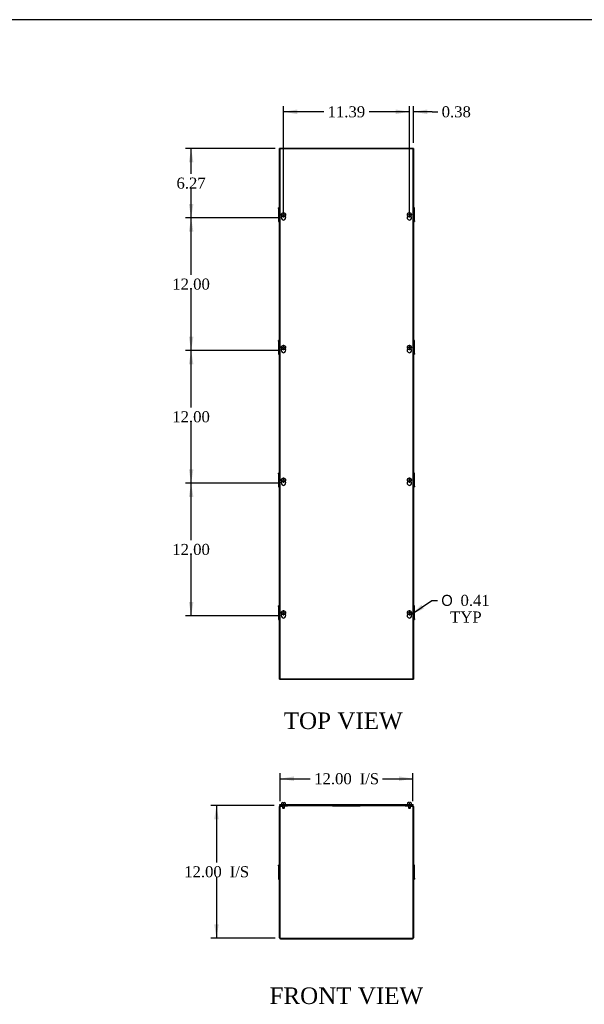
# Model space of a CAD drawing. Header units: inches. Extents: x 1 to 240, y -1 to 159.
# Tile 3 of 11: x 69 to 120, y 70 to 159. Entities that reach past the tile are written whole.
import ezdxf
from ezdxf.enums import TextEntityAlignment as Align

# ---------------------------------------------------------------- set-up
doc = ezdxf.new("R2010")
doc.units = ezdxf.units.IN
doc.header["$MEASUREMENT"] = 0
for name, color, linetype in [('COM56359-3', 7, 'Continuous'), ('COM70725-4', 7, 'Continuous'), ('Default', 7, 'Continuous'), ('QLB20316', 7, 'Continuous'), ('SCS19515', 7, 'Continuous')]:
    doc.layers.add(name, color=color, linetype=linetype)
doc.styles.add('SEACAD_Solid_Edge_ANSI1_Symbols', font='txt')
doc.styles.add('SEACAD_Times_New_Roman', font='times.ttf')
doc.dimstyles.new('HAMMOND_(STH_-_240x160)', dxfattribs={"dimtxt": 1, "dimasz": 1.25, "dimexe": 0.5, "dimexo": 0.5, "dimgap": 0.25, "dimtad": 0, "dimtih": 1, "dimtoh": 1, "dimzin": 0, "dimdsep": 46, "dimtxsty": 'SEACAD_Times_New_Roman', "dimblk1": '_SE_FILLED', "dimblk2": '_SE_FILLED', "dimsah": 1, "dimcen": 0.5, "dimadec": 0, "dimazin": 0, "dimtfac": 0.8, "dimtofl": 0, "dimtmove": 0, "dimatfit": 3, "dimfxl": 1, "dimtolj": 1, "dimtzin": 0, "dimarcsym": 0})

# ---------------------------------------------------------------- blocks, each defined once
blk = doc.blocks.new('SE')
at = {"layer": 'COM56359-3', "color": 7, "linetype": 'Continuous'}
for p, q in [((92.696, 88.21), (104.778, 88.21)), ((92.696, 88.132), (92.696, 88.21)), ((104.778, 88.132), (104.778, 88.21)), ((92.696, 88.132), (92.773, 88.132)), ((92.915, 88.132), (104.559, 88.132)), ((104.701, 88.132), (104.778, 88.132))]:
    blk.add_line(p, q, dxfattribs=at)
at = {"layer": 'COM70725-4', "color": 7, "linetype": 'Continuous'}
for p, q in [((92.665, 76.168), (92.665, 88.024)), ((92.737, 76.168), (92.737, 88.024)), ((92.773, 88.132), (92.915, 88.132)), ((92.773, 88.06), (92.915, 88.06)), ((92.915, 88.06), (92.915, 88.132)), ((93.415, 88.06), (92.915, 88.06)), ((93.415, 88.132), (93.415, 88.06)), ((104.059, 88.06), (104.059, 88.132)), ((104.559, 88.06), (104.059, 88.06)), ((104.559, 88.132), (104.701, 88.132)), ((104.559, 88.06), (104.559, 88.132)), ((104.559, 88.06), (104.701, 88.06)), ((104.737, 88.024), (104.737, 76.168)), ((104.809, 88.024), (104.809, 76.168)), ((92.593, 82.655), (92.593, 82.717)), ((92.665, 82.717), (92.593, 82.717)), ((92.593, 82.655), (92.665, 82.655)), ((92.593, 82.655), (92.593, 82.495)), ((92.593, 82.495), (92.665, 82.495)), ((92.593, 82.495), (92.593, 82.492)), ((92.593, 82.492), (92.665, 82.492)), ((92.593, 82.492), (92.593, 82.158)), ((92.593, 82.158), (92.665, 82.158)), ((92.593, 82.158), (92.593, 82.033)), ((92.593, 82.033), (92.665, 82.033)), ((92.593, 82.033), (92.593, 81.7)), ((104.881, 82.717), (104.809, 82.717)), ((104.881, 82.655), (104.809, 82.655)), ((104.881, 82.495), (104.809, 82.495)), ((104.881, 82.492), (104.809, 82.492)), ((104.881, 82.158), (104.809, 82.158)), ((104.881, 82.033), (104.809, 82.033)), ((104.881, 82.655), (104.881, 82.717)), ((104.881, 82.495), (104.881, 82.655)), ((104.881, 82.492), (104.881, 82.495)), ((104.881, 82.158), (104.881, 82.492)), ((104.881, 82.033), (104.881, 82.158)), ((104.881, 81.7), (104.881, 82.033)), ((92.593, 81.7), (92.665, 81.7)), ((92.593, 81.7), (92.593, 81.696)), ((92.593, 81.696), (92.665, 81.696)), ((92.593, 81.696), (92.593, 81.537)), ((92.593, 81.537), (92.665, 81.537)), ((92.593, 81.537), (92.593, 81.474)), ((92.593, 81.474), (92.665, 81.474)), ((104.881, 81.7), (104.809, 81.7)), ((104.881, 81.696), (104.809, 81.696)), ((104.881, 81.537), (104.809, 81.537)), ((104.809, 81.474), (104.881, 81.474)), ((104.881, 81.696), (104.881, 81.7)), ((104.881, 81.537), (104.881, 81.696)), ((104.881, 81.537), (104.881, 81.474)), ((92.773, 76.132), (104.701, 76.132)), ((92.773, 76.06), (104.701, 76.06))]:
    blk.add_line(p, q, dxfattribs=at)
for centre, radius, start, end in [((92.773, 88.024), 0.108, 90, 180), ((92.773, 88.024), 0.036, 90, 180), ((104.701, 88.024), 0.108, 0, 90), ((104.701, 88.024), 0.036, 0, 90), ((92.773, 76.168), 0.108, 180, 270), ((92.773, 76.168), 0.036, 180, 270), ((104.701, 76.168), 0.108, 270, 0), ((104.701, 76.168), 0.036, 270, 0)]:
    blk.add_arc(centre, radius, start, end, dxfattribs=at)
at = {"layer": 'QLB20316', "color": 7, "linetype": 'Continuous'}
for p, q in [((97.487, 88.132), (97.487, 88.102)), ((97.487, 88.102), (97.862, 88.102)), ((97.862, 88.102), (99.612, 88.102)), ((99.612, 88.102), (99.987, 88.102)), ((99.987, 88.132), (99.987, 88.102))]:
    blk.add_line(p, q, dxfattribs=at)
at = {"layer": 'SCS19515', "color": 7, "linetype": 'Continuous'}
for p, q in [((92.852, 88.295), (92.852, 88.235)), ((92.942, 88.385), (93.01, 88.385)), ((93.01, 88.385), (93.01, 88.31)), ((93.07, 88.31), (93.01, 88.31)), ((93.07, 88.385), (93.137, 88.385)), ((93.07, 88.31), (93.07, 88.385)), ((93.227, 88.235), (93.227, 88.295)), ((104.246, 88.295), (104.246, 88.235)), ((104.404, 88.385), (104.336, 88.385)), ((104.404, 88.385), (104.404, 88.31)), ((104.464, 88.31), (104.404, 88.31)), ((104.531, 88.385), (104.464, 88.385)), ((104.464, 88.31), (104.464, 88.385)), ((104.621, 88.235), (104.621, 88.295)), ((92.945, 88.06), (92.945, 87.927)), ((93.135, 87.927), (92.945, 87.927)), ((92.945, 87.927), (92.975, 87.897)), ((92.975, 87.897), (93.105, 87.897)), ((93.105, 87.897), (93.135, 87.927)), ((93.135, 87.927), (93.135, 88.06)), ((104.339, 88.06), (104.339, 87.927)), ((104.529, 87.927), (104.339, 87.927)), ((104.339, 87.927), (104.369, 87.897)), ((104.369, 87.897), (104.499, 87.897)), ((104.499, 87.897), (104.529, 87.927)), ((104.529, 87.927), (104.529, 88.06))]:
    blk.add_line(p, q, dxfattribs=at)
for centre, radius, start, end in [((92.942, 88.295), 0.09, 90, 180), ((92.877, 88.235), 0.025, 180, 270), ((93.137, 88.295), 0.09, 0, 90), ((93.202, 88.235), 0.025, 270, 0), ((104.336, 88.295), 0.09, 90, 180), ((104.271, 88.235), 0.025, 180, 270), ((104.531, 88.295), 0.09, 0, 90), ((104.596, 88.235), 0.025, 270, 0)]:
    blk.add_arc(centre, radius, start, end, dxfattribs=at)
blk = doc.blocks.new('SE1')
at = {"layer": 'COM56359-3', "color": 7, "linetype": 'Continuous'}
for p, q in [((92.696, 147.526), (92.696, 99.589)), ((104.778, 147.526), (92.696, 147.526)), ((104.778, 99.589), (104.778, 147.526)), ((92.696, 99.589), (104.778, 99.589))]:
    blk.add_line(p, q, dxfattribs=at)
for centre in [(93.04, 141.286), (104.434, 141.286), (93.04, 129.286), (104.434, 129.286), (93.04, 117.286), (104.434, 117.286), (93.04, 105.286), (104.434, 105.286)]:
    blk.add_arc(centre, 0.203, 133.55107, 46.44893, dxfattribs=at)
at = {"layer": 'COM70725-4', "color": 7, "linetype": 'Continuous'}
for p, q in [((92.665, 99.558), (92.665, 147.558)), ((92.773, 147.558), (92.665, 147.558)), ((92.915, 147.558), (92.773, 147.558)), ((104.559, 147.558), (92.915, 147.558)), ((92.915, 147.558), (92.915, 147.526)), ((104.701, 147.558), (104.559, 147.558)), ((104.559, 147.526), (104.559, 147.558)), ((104.809, 147.558), (104.701, 147.558)), ((104.809, 147.558), (104.809, 99.558)), ((92.593, 142.117), (92.593, 142.179)), ((92.665, 142.179), (92.593, 142.179)), ((92.593, 142.117), (92.665, 142.117)), ((92.593, 142.117), (92.593, 141.957)), ((92.593, 141.957), (92.665, 141.957)), ((92.593, 141.957), (92.593, 141.954)), ((92.593, 141.954), (92.665, 141.954)), ((92.593, 141.954), (92.593, 141.62)), ((92.593, 141.62), (92.665, 141.62)), ((92.593, 141.62), (92.593, 141.495)), ((104.881, 142.179), (104.809, 142.179)), ((104.881, 142.117), (104.809, 142.117)), ((104.881, 141.957), (104.809, 141.957)), ((104.881, 141.954), (104.809, 141.954)), ((104.881, 141.62), (104.809, 141.62)), ((104.881, 142.117), (104.881, 142.179)), ((104.881, 141.957), (104.881, 142.117)), ((104.881, 141.954), (104.881, 141.957)), ((104.881, 141.62), (104.881, 141.954)), ((104.881, 141.495), (104.881, 141.62)), ((92.593, 141.495), (92.665, 141.495)), ((92.593, 141.495), (92.593, 141.162)), ((92.593, 141.162), (92.665, 141.162)), ((92.593, 141.162), (92.593, 141.158)), ((92.593, 141.158), (92.665, 141.158)), ((92.593, 141.158), (92.593, 140.999)), ((92.593, 140.999), (92.665, 140.999)), ((92.593, 140.999), (92.593, 140.936)), ((92.593, 140.936), (92.665, 140.936)), ((104.881, 141.495), (104.809, 141.495)), ((104.881, 141.162), (104.809, 141.162)), ((104.881, 141.158), (104.809, 141.158)), ((104.881, 140.999), (104.809, 140.999)), ((104.809, 140.936), (104.881, 140.936)), ((104.881, 141.162), (104.881, 141.495)), ((104.881, 141.158), (104.881, 141.162)), ((104.881, 140.999), (104.881, 141.158)), ((104.881, 140.999), (104.881, 140.936)), ((92.593, 130.117), (92.593, 130.179)), ((92.665, 130.179), (92.593, 130.179)), ((92.593, 130.117), (92.665, 130.117)), ((92.593, 130.117), (92.593, 129.957)), ((104.881, 130.179), (104.809, 130.179)), ((104.881, 130.117), (104.809, 130.117)), ((104.881, 130.117), (104.881, 130.179)), ((104.881, 129.957), (104.881, 130.117)), ((92.593, 129.957), (92.665, 129.957)), ((92.593, 129.957), (92.593, 129.954)), ((92.593, 129.954), (92.665, 129.954)), ((92.593, 129.954), (92.593, 129.62)), ((92.593, 129.62), (92.665, 129.62)), ((92.593, 129.62), (92.593, 129.495)), ((92.593, 129.495), (92.665, 129.495)), ((92.593, 129.495), (92.593, 129.162)), ((92.593, 129.162), (92.665, 129.162)), ((92.593, 129.162), (92.593, 129.158)), ((92.593, 129.158), (92.665, 129.158)), ((92.593, 129.158), (92.593, 128.999)), ((104.881, 129.957), (104.809, 129.957)), ((104.881, 129.954), (104.809, 129.954)), ((104.881, 129.62), (104.809, 129.62)), ((104.881, 129.495), (104.809, 129.495)), ((104.881, 129.162), (104.809, 129.162)), ((104.881, 129.158), (104.809, 129.158)), ((104.881, 129.954), (104.881, 129.957)), ((104.881, 129.62), (104.881, 129.954)), ((104.881, 129.495), (104.881, 129.62)), ((104.881, 129.162), (104.881, 129.495)), ((104.881, 129.158), (104.881, 129.162)), ((104.881, 128.999), (104.881, 129.158)), ((92.593, 128.999), (92.665, 128.999)), ((92.593, 128.999), (92.593, 128.936)), ((92.593, 128.936), (92.665, 128.936)), ((104.881, 128.999), (104.809, 128.999)), ((104.809, 128.936), (104.881, 128.936)), ((104.881, 128.999), (104.881, 128.936)), ((92.593, 118.117), (92.593, 118.179)), ((92.665, 118.179), (92.593, 118.179)), ((92.593, 118.117), (92.665, 118.117)), ((92.593, 118.117), (92.593, 117.957)), ((92.593, 117.957), (92.665, 117.957)), ((92.593, 117.957), (92.593, 117.954)), ((92.593, 117.954), (92.665, 117.954)), ((92.593, 117.954), (92.593, 117.62)), ((92.593, 117.62), (92.665, 117.62)), ((92.593, 117.62), (92.593, 117.495)), ((104.881, 118.179), (104.809, 118.179)), ((104.881, 118.117), (104.809, 118.117)), ((104.881, 117.957), (104.809, 117.957)), ((104.881, 117.954), (104.809, 117.954)), ((104.881, 117.62), (104.809, 117.62)), ((104.881, 118.117), (104.881, 118.179)), ((104.881, 117.957), (104.881, 118.117)), ((104.881, 117.954), (104.881, 117.957)), ((104.881, 117.62), (104.881, 117.954)), ((104.881, 117.495), (104.881, 117.62)), ((92.593, 117.495), (92.665, 117.495)), ((92.593, 117.495), (92.593, 117.162)), ((92.593, 117.162), (92.665, 117.162)), ((92.593, 117.162), (92.593, 117.158)), ((92.593, 117.158), (92.665, 117.158)), ((92.593, 117.158), (92.593, 116.999)), ((92.593, 116.999), (92.665, 116.999)), ((92.593, 116.999), (92.593, 116.936)), ((92.593, 116.936), (92.665, 116.936)), ((104.881, 117.495), (104.809, 117.495)), ((104.881, 117.162), (104.809, 117.162)), ((104.881, 117.158), (104.809, 117.158)), ((104.881, 116.999), (104.809, 116.999)), ((104.809, 116.936), (104.881, 116.936)), ((104.881, 117.162), (104.881, 117.495)), ((104.881, 117.158), (104.881, 117.162)), ((104.881, 116.999), (104.881, 117.158)), ((104.881, 116.999), (104.881, 116.936)), ((92.593, 106.117), (92.593, 106.179)), ((92.665, 106.179), (92.593, 106.179)), ((92.593, 106.117), (92.665, 106.117)), ((92.593, 106.117), (92.593, 105.957)), ((104.881, 106.179), (104.809, 106.179)), ((104.881, 106.117), (104.809, 106.117)), ((104.881, 106.117), (104.881, 106.179)), ((104.881, 105.957), (104.881, 106.117)), ((92.593, 105.957), (92.665, 105.957)), ((92.593, 105.957), (92.593, 105.954)), ((92.593, 105.954), (92.665, 105.954)), ((92.593, 105.954), (92.593, 105.62)), ((92.593, 105.62), (92.665, 105.62)), ((92.593, 105.62), (92.593, 105.495)), ((92.593, 105.495), (92.665, 105.495)), ((92.593, 105.495), (92.593, 105.162)), ((92.593, 105.162), (92.665, 105.162)), ((92.593, 105.162), (92.593, 105.158)), ((92.593, 105.158), (92.665, 105.158)), ((92.593, 105.158), (92.593, 104.999)), ((104.881, 105.957), (104.809, 105.957)), ((104.881, 105.954), (104.809, 105.954)), ((104.881, 105.62), (104.809, 105.62)), ((104.881, 105.495), (104.809, 105.495)), ((104.881, 105.162), (104.809, 105.162)), ((104.881, 105.158), (104.809, 105.158)), ((104.881, 105.954), (104.881, 105.957)), ((104.881, 105.62), (104.881, 105.954)), ((104.881, 105.495), (104.881, 105.62)), ((104.881, 105.162), (104.881, 105.495)), ((104.881, 105.158), (104.881, 105.162)), ((104.881, 104.999), (104.881, 105.158)), ((92.593, 104.999), (92.665, 104.999)), ((92.593, 104.999), (92.593, 104.936)), ((92.593, 104.936), (92.665, 104.936)), ((104.881, 104.999), (104.809, 104.999)), ((104.809, 104.936), (104.881, 104.936)), ((104.881, 104.999), (104.881, 104.936)), ((92.665, 99.558), (92.773, 99.558)), ((92.773, 99.558), (92.915, 99.558)), ((92.915, 99.589), (92.915, 99.558)), ((92.915, 99.558), (104.559, 99.558)), ((104.559, 99.558), (104.559, 99.589)), ((104.559, 99.558), (104.701, 99.558)), ((104.701, 99.558), (104.809, 99.558))]:
    blk.add_line(p, q, dxfattribs=at)
at = {"layer": 'SCS19515', "color": 7, "linetype": 'Continuous'}
for p, q in [((93.01, 141.742), (93.01, 141.65)), ((93.01, 141.65), (93.01, 141.607)), ((93.07, 141.65), (93.07, 141.742)), ((93.07, 141.607), (93.07, 141.65)), ((104.404, 141.742), (104.404, 141.65)), ((104.404, 141.65), (104.404, 141.607)), ((104.464, 141.65), (104.464, 141.742)), ((104.464, 141.607), (104.464, 141.65)), ((92.961, 141.558), (93.01, 141.607)), ((93.01, 141.509), (92.961, 141.558)), ((93.01, 141.509), (93.01, 141.465)), ((93.01, 141.465), (93.01, 141.374)), ((93.07, 141.607), (93.119, 141.558)), ((93.119, 141.558), (93.07, 141.509)), ((93.07, 141.465), (93.07, 141.509)), ((93.07, 141.374), (93.07, 141.465)), ((104.355, 141.558), (104.404, 141.607)), ((104.404, 141.509), (104.355, 141.558)), ((104.404, 141.509), (104.404, 141.465)), ((104.404, 141.465), (104.404, 141.374)), ((104.464, 141.607), (104.513, 141.558)), ((104.513, 141.558), (104.464, 141.509)), ((104.464, 141.465), (104.464, 141.509)), ((104.464, 141.374), (104.464, 141.465)), ((92.961, 129.558), (93.01, 129.607)), ((93.01, 129.509), (92.961, 129.558)), ((93.01, 129.742), (93.01, 129.65)), ((93.01, 129.65), (93.01, 129.607)), ((93.01, 129.509), (93.01, 129.465)), ((93.01, 129.465), (93.01, 129.374)), ((93.07, 129.65), (93.07, 129.742)), ((93.07, 129.607), (93.07, 129.65)), ((93.07, 129.607), (93.119, 129.558)), ((93.119, 129.558), (93.07, 129.509)), ((93.07, 129.465), (93.07, 129.509)), ((93.07, 129.374), (93.07, 129.465)), ((104.355, 129.558), (104.404, 129.607)), ((104.404, 129.509), (104.355, 129.558)), ((104.404, 129.742), (104.404, 129.65)), ((104.404, 129.65), (104.404, 129.607)), ((104.404, 129.509), (104.404, 129.465)), ((104.404, 129.465), (104.404, 129.374)), ((104.464, 129.65), (104.464, 129.742)), ((104.464, 129.607), (104.464, 129.65)), ((104.464, 129.607), (104.513, 129.558)), ((104.513, 129.558), (104.464, 129.509)), ((104.464, 129.465), (104.464, 129.509)), ((104.464, 129.374), (104.464, 129.465)), ((92.961, 117.558), (93.01, 117.607)), ((93.01, 117.742), (93.01, 117.65)), ((93.01, 117.65), (93.01, 117.607)), ((93.07, 117.65), (93.07, 117.742)), ((93.07, 117.607), (93.07, 117.65)), ((93.07, 117.607), (93.119, 117.558)), ((104.355, 117.558), (104.404, 117.607)), ((104.404, 117.742), (104.404, 117.65)), ((104.404, 117.65), (104.404, 117.607)), ((104.464, 117.65), (104.464, 117.742)), ((104.464, 117.607), (104.464, 117.65)), ((104.464, 117.607), (104.513, 117.558)), ((93.01, 117.509), (92.961, 117.558)), ((93.01, 117.509), (93.01, 117.465)), ((93.01, 117.465), (93.01, 117.374)), ((93.119, 117.558), (93.07, 117.509)), ((93.07, 117.465), (93.07, 117.509)), ((93.07, 117.374), (93.07, 117.465)), ((104.404, 117.509), (104.355, 117.558)), ((104.404, 117.509), (104.404, 117.465)), ((104.404, 117.465), (104.404, 117.374)), ((104.513, 117.558), (104.464, 117.509)), ((104.464, 117.465), (104.464, 117.509)), ((104.464, 117.374), (104.464, 117.465)), ((92.961, 105.558), (93.01, 105.607)), ((93.01, 105.509), (92.961, 105.558)), ((93.01, 105.742), (93.01, 105.65)), ((93.01, 105.65), (93.01, 105.607)), ((93.01, 105.509), (93.01, 105.465)), ((93.01, 105.465), (93.01, 105.374)), ((93.07, 105.65), (93.07, 105.742)), ((93.07, 105.607), (93.07, 105.65)), ((93.07, 105.607), (93.119, 105.558)), ((93.119, 105.558), (93.07, 105.509)), ((93.07, 105.465), (93.07, 105.509)), ((93.07, 105.374), (93.07, 105.465)), ((104.355, 105.558), (104.404, 105.607)), ((104.404, 105.509), (104.355, 105.558)), ((104.404, 105.742), (104.404, 105.65)), ((104.404, 105.65), (104.404, 105.607)), ((104.404, 105.509), (104.404, 105.465)), ((104.404, 105.465), (104.404, 105.374)), ((104.464, 105.65), (104.464, 105.742)), ((104.464, 105.607), (104.464, 105.65)), ((104.464, 105.607), (104.513, 105.558)), ((104.513, 105.558), (104.464, 105.509)), ((104.464, 105.465), (104.464, 105.509)), ((104.464, 105.374), (104.464, 105.465))]:
    blk.add_line(p, q, dxfattribs=at)
for centre in [(93.04, 141.558), (104.434, 141.558), (93.04, 129.558), (104.434, 129.558), (93.04, 117.558), (104.434, 117.558), (93.04, 105.558), (104.434, 105.558)]:
    blk.add_circle(centre, 0.187, dxfattribs=at)
for centre, start, end in [((93.04, 141.558), 80.73033, 99.26967), ((104.434, 141.558), 80.73033, 99.26967), ((93.04, 141.558), 260.73033, 279.26967), ((104.434, 141.558), 260.73033, 279.26967), ((93.04, 129.558), 80.73033, 99.26967), ((93.04, 129.558), 260.73033, 279.26967), ((104.434, 129.558), 80.73033, 99.26967), ((104.434, 129.558), 260.73033, 279.26967), ((93.04, 117.558), 80.73033, 99.26967), ((104.434, 117.558), 80.73033, 99.26967), ((93.04, 117.558), 260.73033, 279.26967), ((104.434, 117.558), 260.73033, 279.26967), ((93.04, 105.558), 80.73033, 99.26967), ((93.04, 105.558), 260.73033, 279.26967), ((104.434, 105.558), 80.73033, 99.26967), ((104.434, 105.558), 260.73033, 279.26967)]:
    blk.add_arc(centre, 0.186, start, end, dxfattribs=at)
blk = doc.blocks.new('DMBLK386')
at = {"layer": 'Default', "linetype": 'Continuous', "transparency": 16777216}
for points in [[(93.987, 90.756), (92.737, 90.547), (93.987, 90.339)], [(103.487, 90.756), (103.487, 90.339), (104.737, 90.547)]]:
    blk.add_hatch(color=7, dxfattribs=at).paths.add_polyline_path(points)
at = {"layer": 'Default', "color": 7, "linetype": 'Continuous', "transparency": 16777216}
for p, q in [((92.737, 88.524), (92.737, 91.047)), ((104.737, 88.524), (104.737, 91.047)), ((92.737, 90.547), (95.466, 90.547)), ((102.008, 90.547), (104.737, 90.547))]:
    blk.add_line(p, q, dxfattribs=at)
at = {"layer": 'Default', "color": 7, "linetype": 'Continuous', "transparency": 16777216, "style": 'SEACAD_Times_New_Roman'}
for s, p in [('12.00', (95.816, 91.047)), ('I/S', (99.928, 91.047))]:
    blk.add_text(s, height=1, dxfattribs=at).set_placement(p, align=Align.TOP_LEFT)
blk = doc.blocks.new('_SE_FILLED')
at = {"color": 0}
blk.add_line((0, 0), (-1, 0), dxfattribs=at)
blk.add_solid([(0, 0), (-1, -0.1665), (-1, 0.1665), (0, 0)], dxfattribs=at)
blk = doc.blocks.new('DMBLK387')
at = {"layer": 'Default', "linetype": 'Continuous', "transparency": 16777216}
for points in [[(86.767, 86.882), (87.183, 86.882), (86.975, 88.132)], [(86.767, 77.382), (86.975, 76.132), (87.183, 77.382)]]:
    blk.add_hatch(color=7, dxfattribs=at).paths.add_polyline_path(points)
at = {"layer": 'Default', "color": 7, "linetype": 'Continuous', "transparency": 16777216}
for p, q in [((92.196, 88.132), (86.475, 88.132)), ((86.975, 88.132), (86.975, 82.982)), ((86.975, 81.632), (86.975, 76.132)), ((92.273, 76.132), (86.475, 76.132))]:
    blk.add_line(p, q, dxfattribs=at)
at = {"layer": 'Default', "color": 7, "linetype": 'Continuous', "transparency": 16777216, "style": 'SEACAD_Times_New_Roman'}
for s, p in [('12.00', (84.054, 82.632)), ('I/S', (88.166, 82.632))]:
    blk.add_text(s, height=1, dxfattribs=at).set_placement(p, align=Align.TOP_LEFT)
blk = doc.blocks.new('DMBLK390')
at = {"layer": 'Default', "linetype": 'Continuous', "transparency": 16777216}
for points in [[(84.476, 116.036), (84.892, 116.036), (84.684, 117.286)], [(84.476, 106.536), (84.684, 105.286), (84.892, 106.536)]]:
    blk.add_hatch(color=7, dxfattribs=at).paths.add_polyline_path(points)
at = {"layer": 'Default', "color": 7, "linetype": 'Continuous', "transparency": 16777216}
for p, q in [((92.54, 117.286), (84.184, 117.286)), ((84.684, 112.136), (84.684, 117.286)), ((84.684, 105.286), (84.684, 110.786)), ((92.54, 105.286), (84.184, 105.286))]:
    blk.add_line(p, q, dxfattribs=at)
at = {"layer": 'Default', "color": 7, "linetype": 'Continuous', "transparency": 16777216, "style": 'SEACAD_Times_New_Roman'}
blk.add_text('12.00', height=1, dxfattribs=at).set_placement((82.978, 111.786), align=Align.TOP_LEFT)
blk = doc.blocks.new('DMBLK391')
at = {"layer": 'Default', "linetype": 'Continuous', "transparency": 16777216}
blk.add_hatch(color=7, dxfattribs=at).paths.add_polyline_path([(105.516, 106.277), (104.601, 105.4), (105.751, 105.933)])
at = {"layer": 'Default', "color": 7, "linetype": 'Continuous', "transparency": 16777216}
for p, q in [((104.601, 105.4), (106.467, 106.675)), ((106.467, 106.675), (106.967, 106.675))]:
    blk.add_line(p, q, dxfattribs=at)
for s, style, p in [('O', 'SEACAD_Solid_Edge_ANSI1_Symbols', (107.317, 107.175)), ('0.41', 'SEACAD_Times_New_Roman', (109.058, 107.175)), ('TYP', 'SEACAD_Times_New_Roman', (108.116, 105.675))]:
    blk.add_text(s, height=1, dxfattribs=dict(at, style=style)).set_placement(p, align=Align.TOP_LEFT)
blk = doc.blocks.new('DMBLK401')
at = {"layer": 'Default', "linetype": 'Continuous', "transparency": 16777216}
for points in [[(84.476, 128.036), (84.892, 128.036), (84.684, 129.286)], [(84.476, 118.536), (84.684, 117.286), (84.892, 118.536)]]:
    blk.add_hatch(color=7, dxfattribs=at).paths.add_polyline_path(points)
at = {"layer": 'Default', "color": 7, "linetype": 'Continuous', "transparency": 16777216}
for p, q in [((92.743, 129.286), (84.184, 129.286)), ((84.684, 124.136), (84.684, 129.286)), ((84.684, 117.286), (84.684, 122.786)), ((92.54, 117.286), (84.184, 117.286))]:
    blk.add_line(p, q, dxfattribs=at)
at = {"layer": 'Default', "color": 7, "linetype": 'Continuous', "transparency": 16777216, "style": 'SEACAD_Times_New_Roman'}
blk.add_text('12.00', height=1, dxfattribs=at).set_placement((82.978, 123.786), align=Align.TOP_LEFT)
blk = doc.blocks.new('DMBLK402')
at = {"layer": 'Default', "linetype": 'Continuous', "transparency": 16777216}
for points in [[(84.476, 140.036), (84.892, 140.036), (84.684, 141.286)], [(84.476, 130.536), (84.684, 129.286), (84.892, 130.536)]]:
    blk.add_hatch(color=7, dxfattribs=at).paths.add_polyline_path(points)
at = {"layer": 'Default', "color": 7, "linetype": 'Continuous', "transparency": 16777216}
for p, q in [((92.743, 141.286), (84.184, 141.286)), ((84.684, 136.136), (84.684, 141.286)), ((84.684, 129.286), (84.684, 134.786)), ((92.743, 129.286), (84.184, 129.286))]:
    blk.add_line(p, q, dxfattribs=at)
at = {"layer": 'Default', "color": 7, "linetype": 'Continuous', "transparency": 16777216, "style": 'SEACAD_Times_New_Roman'}
blk.add_text('12.00', height=1, dxfattribs=at).set_placement((82.978, 135.786), align=Align.TOP_LEFT)
blk = doc.blocks.new('DMBLK403')
at = {"layer": 'Default', "linetype": 'Continuous', "transparency": 16777216}
for points in [[(84.476, 146.308), (84.892, 146.308), (84.684, 147.558)], [(84.476, 142.536), (84.684, 141.286), (84.892, 142.536)]]:
    blk.add_hatch(color=7, dxfattribs=at).paths.add_polyline_path(points)
at = {"layer": 'Default', "color": 7, "linetype": 'Continuous', "transparency": 16777216}
for p, q in [((92.273, 147.558), (84.184, 147.558)), ((84.684, 145.272), (84.684, 147.558)), ((84.684, 141.286), (84.684, 143.922)), ((92.743, 141.286), (84.184, 141.286))]:
    blk.add_line(p, q, dxfattribs=at)
at = {"layer": 'Default', "color": 7, "linetype": 'Continuous', "transparency": 16777216, "style": 'SEACAD_Times_New_Roman'}
blk.add_text('6.27', height=1, dxfattribs=at).set_placement((83.357, 144.922), align=Align.TOP_LEFT)
blk = doc.blocks.new('DMBLK412')
at = {"layer": 'Default', "linetype": 'Continuous', "transparency": 16777216}
for points in [[(103.184, 151.082), (103.184, 150.665), (104.434, 150.873)], [(106.059, 151.082), (104.809, 150.873), (106.059, 150.665)]]:
    blk.add_hatch(color=7, dxfattribs=at).paths.add_polyline_path(points)
at = {"layer": 'Default', "color": 7, "linetype": 'Continuous', "transparency": 16777216}
for p, q in [((104.434, 150.873), (101.934, 150.873)), ((104.434, 141.786), (104.434, 151.373)), ((104.809, 148.058), (104.809, 151.373)), ((106.503, 150.873), (104.809, 150.873)), ((106.503, 150.873), (107.003, 150.873))]:
    blk.add_line(p, q, dxfattribs=at)
at = {"layer": 'Default', "color": 7, "linetype": 'Continuous', "transparency": 16777216, "style": 'SEACAD_Times_New_Roman'}
blk.add_text('0.38', height=1, dxfattribs=at).set_placement((107.353, 151.373), align=Align.TOP_LEFT)
blk = doc.blocks.new('DMBLK413')
at = {"layer": 'Default', "linetype": 'Continuous', "transparency": 16777216}
for points in [[(94.29, 151.082), (93.04, 150.873), (94.29, 150.665)], [(103.184, 151.082), (103.184, 150.665), (104.434, 150.873)]]:
    blk.add_hatch(color=7, dxfattribs=at).paths.add_polyline_path(points)
at = {"layer": 'Default', "color": 7, "linetype": 'Continuous', "transparency": 16777216}
for p, q in [((93.04, 141.786), (93.04, 151.373)), ((96.681, 150.873), (93.04, 150.873)), ((104.434, 150.873), (100.793, 150.873)), ((104.434, 141.786), (104.434, 151.373))]:
    blk.add_line(p, q, dxfattribs=at)
at = {"layer": 'Default', "color": 7, "linetype": 'Continuous', "transparency": 16777216, "style": 'SEACAD_Times_New_Roman'}
blk.add_text('11.39', height=1, dxfattribs=at).set_placement((97.031, 151.373), align=Align.TOP_LEFT)
blk = doc.blocks.new('BORDER')
at = {"layer": 'Default', "color": 7, "linetype": 'Continuous'}
blk.add_line((0, 27.86), (-41.86, 27.86), dxfattribs=at)

msp = doc.modelspace()

# ---------------------------------------------------------------- block references
at = {"layer": 'Default', "color": 7, "xscale": 5.7, "yscale": 5.7, "zscale": 5.7}
msp.add_blockref('BORDER', (239.562, 0.401), dxfattribs=at)
at = {"layer": 'Default'}
for name in ['SE1', 'SE']:
    msp.add_blockref(name, (0, 0), dxfattribs=at)

# ---------------------------------------------------------------- texts
at = {"layer": 'Default', "color": 7, "linetype": 'Continuous', "style": 'SEACAD_Times_New_Roman'}
for s, p in [('TOP VIEW', (93.062, 96.541)), ('FRONT VIEW', (91.772, 71.667))]:
    msp.add_text(s, height=1.5, dxfattribs=at).set_placement(p, align=Align.TOP_LEFT)

# ---------------------------------------------------------------- dimensions: what is measured, and where the dimension line sits
at = {"layer": 'Default', "color": 7, "linetype": 'Continuous'}
dim = msp.add_linear_dim(base=(93.04, 150.873), p1=(104.434, 141.286), p2=(93.04, 141.286), text='\\A1;<>', dimstyle='HAMMOND_(STH_-_240x160)', dxfattribs=at)
dim.commit()
dim.dimension.update_dxf_attribs({"geometry": 'DMBLK413', "text_midpoint": (98.737, 150.873), "dimtype": 160})
dim = msp.add_linear_dim(base=(104.433801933, 150.873469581), p1=(104.808801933, 147.557702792), p2=(104.433801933, 141.285702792), text='\\A1;<>', dimstyle='HAMMOND_(STH_-_240x160)', override={"dimtmove": 1}, dxfattribs=at)
dim.commit()
dim.dimension.update_dxf_attribs({"geometry": 'DMBLK412', "text_midpoint": (107.003208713, 150.873469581), "dimtype": 160})
for base, p1, p2, angle, text, picture, middle, dimtype in [((84.684, 147.558), (93.243, 141.286), (92.773, 147.558), 90, '\\A1;<>', 'DMBLK403', (84.684, 144.422), 160), ((84.684, 129.286), (93.243, 129.286), (93.243, 141.286), 90, '\\A1;<>', 'DMBLK402', (84.684, 135.286), 161), ((84.684, 129.286), (93.04, 117.286), (93.243, 129.286), 90, '\\A1;<>', 'DMBLK401', (84.684, 123.286), 160), ((84.684, 105.286), (93.04, 105.286), (93.04, 117.286), 90, '\\A1;<>', 'DMBLK390', (84.684, 111.286), 161), ((92.737, 90.547), (92.737, 88.024), (104.737, 88.024), 0, '\\A1;<> I/S', 'DMBLK386', (98.737, 90.547), 161), ((86.975, 76.132), (104.778, 88.132), (104.701, 76.132), 90, '\\A1;<> I/S', 'DMBLK387', (86.975, 82.132), 160)]:
    dim = msp.add_linear_dim(base=base, p1=p1, p2=p2, angle=angle, text=text, dimstyle='HAMMOND_(STH_-_240x160)', dxfattribs=at)
    dim.commit()
    dim.dimension.update_dxf_attribs({"geometry": picture, "text_midpoint": middle, "dimtype": dimtype})
dim = msp.add_diameter_dim_2p(p1=(104.266, 105.171), p2=(104.601, 105.4), text='\\A1;<>\\PTYP', dimstyle='HAMMOND_(STH_-_240x160)', dxfattribs=at)
dim.commit()
dim.dimension.update_dxf_attribs({"geometry": 'DMBLK391', "text_midpoint": (106.967, 106.675), "dimtype": 163})

doc.saveas('drawing.dxf')
